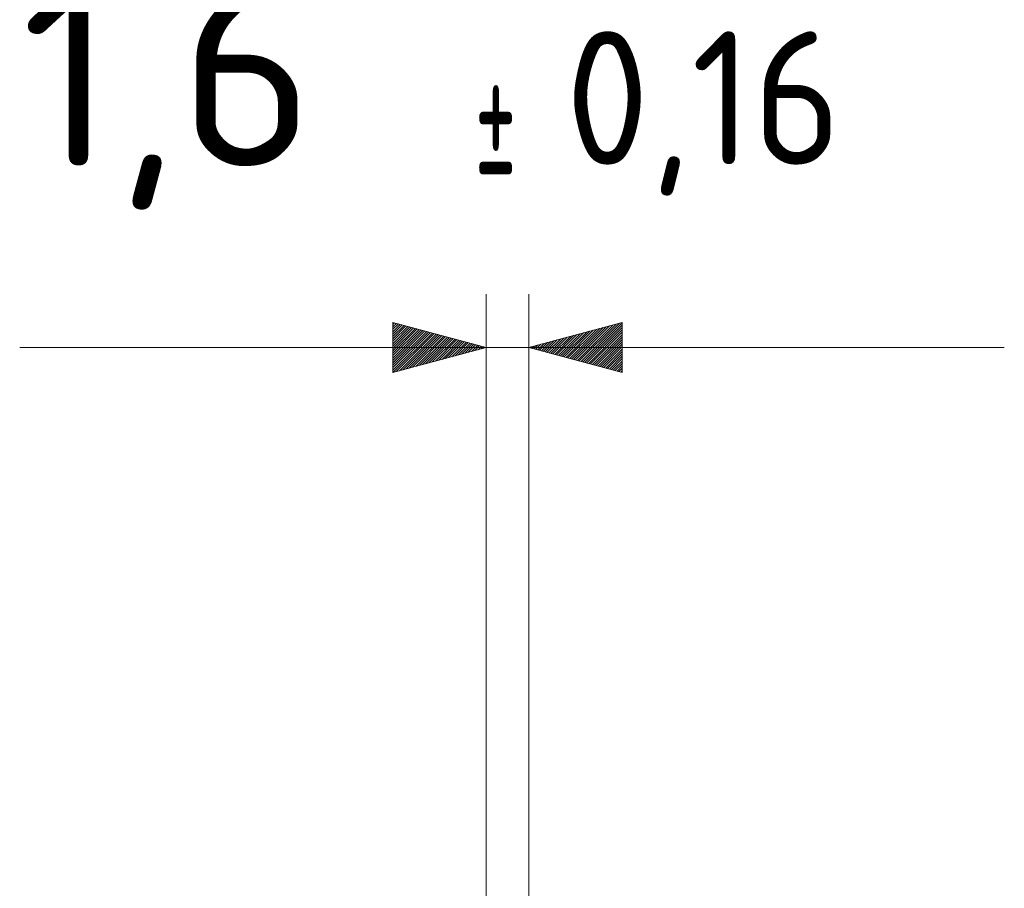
# Model space of a CAD drawing. Header units: inches. Extents: x -30 to 641, y 180 to 601.
# Tile 234 of 234: x 604 to 641, y 568 to 601. Entities that reach past the tile are written whole.
import ezdxf

# ---------------------------------------------------------------- set-up
doc = ezdxf.new("R2010")
doc.units = ezdxf.units.IN
doc.header["$MEASUREMENT"] = 0
doc.layers.add('1', color=7, linetype='Continuous')
doc.layers.add('Top', color=7, linetype='Continuous')

# ---------------------------------------------------------------- blocks, each defined once
blk = doc.blocks.new('block 5124')
at = {"layer": '1', "color": 35, "lineweight": 13, "true_color": 0x99724c}
blk.add_lwpolyline([(603.812, 588.746), (640.737, 588.746)], dxfattribs=at)
blk = doc.blocks.new('block 5125')
at = {"layer": '1', "color": 35, "lineweight": 13, "true_color": 0x99724c}
blk.add_lwpolyline([(621.312, 560.224), (621.312, 590.746)], dxfattribs=at)
blk = doc.blocks.new('block 5126')
at = {"layer": '1', "color": 35, "lineweight": 13, "true_color": 0x99724c}
blk.add_lwpolyline([(622.912, 560.224), (622.912, 590.746)], dxfattribs=at)
blk = doc.blocks.new('block 9625')
at = {"layer": 'Top', "color": 35, "true_color": 0x99724c, "insert": (620.878, 594.439), "char_height": 5, "attachment_point": 7}
blk.add_mtext('\\fDINPro|b0|i0|c0|p34;\\W0.4824;±', dxfattribs=at)
blk = doc.blocks.new('block 9626')
at = {"layer": 'Top', "color": 35, "true_color": 0x99724c, "insert": (624.277, 594.439), "char_height": 5, "attachment_point": 7}
blk.add_mtext('\\fDINPro|b0|i0|c0|p34;\\W0.9648;0,16', dxfattribs=at)
blk = doc.blocks.new('block 9627')
at = {"layer": 'Top', "color": 35, "true_color": 0x99724c, "insert": (603.869, 593.916), "char_height": 7, "attachment_point": 7}
blk.add_mtext('\\fDINPro|b0|i0|c0|p34;\\W1.0528;1,6', dxfattribs=at)
blk = doc.blocks.new('block 9628')
at = {"layer": 'Top', "lineweight": 0}
blk.add_lwpolyline([(621.312, 588.746), (617.812, 587.808), (617.812, 589.683), (621.312, 588.746)], dxfattribs=at)
blk = doc.blocks.new('block 9629')
at = {"layer": 'Top', "lineweight": 0}
blk.add_lwpolyline([(617.812, 589.605), (617.874, 589.667)], dxfattribs=at)
blk = doc.blocks.new('block 9630')
at = {"layer": 'Top', "lineweight": 0}
blk.add_lwpolyline([(617.812, 589.515), (617.945, 589.648)], dxfattribs=at)
blk = doc.blocks.new('block 9631')
at = {"layer": 'Top', "lineweight": 0}
blk.add_lwpolyline([(617.812, 589.426), (618.016, 589.629)], dxfattribs=at)
blk = doc.blocks.new('block 9632')
at = {"layer": 'Top', "lineweight": 0}
blk.add_lwpolyline([(617.812, 589.336), (618.087, 589.61)], dxfattribs=at)
blk = doc.blocks.new('block 9633')
at = {"layer": 'Top', "lineweight": 0}
blk.add_lwpolyline([(617.812, 589.246), (618.158, 589.591)], dxfattribs=at)
blk = doc.blocks.new('block 9634')
at = {"layer": 'Top', "lineweight": 0}
blk.add_lwpolyline([(617.812, 589.156), (618.228, 589.572)], dxfattribs=at)
blk = doc.blocks.new('block 9635')
at = {"layer": 'Top', "lineweight": 0}
blk.add_lwpolyline([(617.812, 589.066), (618.299, 589.553)], dxfattribs=at)
blk = doc.blocks.new('block 9636')
at = {"layer": 'Top', "lineweight": 0}
blk.add_lwpolyline([(617.812, 588.976), (618.37, 589.534)], dxfattribs=at)
blk = doc.blocks.new('block 9637')
at = {"layer": 'Top', "lineweight": 0}
blk.add_lwpolyline([(617.812, 588.887), (618.441, 589.515)], dxfattribs=at)
blk = doc.blocks.new('block 9638')
at = {"layer": 'Top', "lineweight": 0}
blk.add_lwpolyline([(617.812, 588.797), (618.512, 589.496)], dxfattribs=at)
blk = doc.blocks.new('block 9639')
at = {"layer": 'Top', "lineweight": 0}
blk.add_lwpolyline([(617.812, 588.707), (618.582, 589.477)], dxfattribs=at)
blk = doc.blocks.new('block 9640')
at = {"layer": 'Top', "lineweight": 0}
blk.add_lwpolyline([(617.812, 588.617), (618.653, 589.458)], dxfattribs=at)
blk = doc.blocks.new('block 9641')
at = {"layer": 'Top', "lineweight": 0}
blk.add_lwpolyline([(617.812, 588.527), (618.724, 589.439)], dxfattribs=at)
blk = doc.blocks.new('block 9642')
at = {"layer": 'Top', "lineweight": 0}
blk.add_lwpolyline([(617.812, 588.438), (618.795, 589.42)], dxfattribs=at)
blk = doc.blocks.new('block 9643')
at = {"layer": 'Top', "lineweight": 0}
blk.add_lwpolyline([(617.812, 588.348), (618.866, 589.401)], dxfattribs=at)
blk = doc.blocks.new('block 9644')
at = {"layer": 'Top', "lineweight": 0}
blk.add_lwpolyline([(617.812, 588.258), (618.937, 589.382)], dxfattribs=at)
blk = doc.blocks.new('block 9645')
at = {"layer": 'Top', "lineweight": 0}
blk.add_lwpolyline([(617.812, 588.168), (619.007, 589.363)], dxfattribs=at)
blk = doc.blocks.new('block 9646')
at = {"layer": 'Top', "lineweight": 0}
blk.add_lwpolyline([(617.812, 588.078), (619.078, 589.344)], dxfattribs=at)
blk = doc.blocks.new('block 9647')
at = {"layer": 'Top', "lineweight": 0}
blk.add_lwpolyline([(617.812, 587.989), (619.149, 589.325)], dxfattribs=at)
blk = doc.blocks.new('block 9648')
at = {"layer": 'Top', "lineweight": 0}
blk.add_lwpolyline([(617.812, 587.899), (619.22, 589.306)], dxfattribs=at)
blk = doc.blocks.new('block 9649')
at = {"layer": 'Top', "lineweight": 0}
blk.add_lwpolyline([(617.812, 587.809), (619.291, 589.287)], dxfattribs=at)
blk = doc.blocks.new('block 9650')
at = {"layer": 'Top', "lineweight": 0}
blk.add_lwpolyline([(617.933, 587.84), (619.362, 589.268)], dxfattribs=at)
blk = doc.blocks.new('block 9651')
at = {"layer": 'Top', "lineweight": 0}
blk.add_lwpolyline([(618.056, 587.873), (619.432, 589.249)], dxfattribs=at)
blk = doc.blocks.new('block 9652')
at = {"layer": 'Top', "lineweight": 0}
blk.add_lwpolyline([(618.179, 587.906), (619.503, 589.23)], dxfattribs=at)
blk = doc.blocks.new('block 9653')
at = {"layer": 'Top', "lineweight": 0}
blk.add_lwpolyline([(618.301, 587.939), (619.574, 589.211)], dxfattribs=at)
blk = doc.blocks.new('block 9654')
at = {"layer": 'Top', "lineweight": 0}
blk.add_lwpolyline([(618.424, 587.972), (619.645, 589.192)], dxfattribs=at)
blk = doc.blocks.new('block 9655')
at = {"layer": 'Top', "lineweight": 0}
blk.add_lwpolyline([(618.547, 588.005), (619.716, 589.173)], dxfattribs=at)
blk = doc.blocks.new('block 9656')
at = {"layer": 'Top', "lineweight": 0}
blk.add_lwpolyline([(618.669, 588.037), (619.787, 589.155)], dxfattribs=at)
blk = doc.blocks.new('block 9657')
at = {"layer": 'Top', "lineweight": 0}
blk.add_lwpolyline([(618.792, 588.07), (619.857, 589.136)], dxfattribs=at)
blk = doc.blocks.new('block 9658')
at = {"layer": 'Top', "lineweight": 0}
blk.add_lwpolyline([(618.915, 588.103), (619.928, 589.117)], dxfattribs=at)
blk = doc.blocks.new('block 9659')
at = {"layer": 'Top', "lineweight": 0}
blk.add_lwpolyline([(619.037, 588.136), (619.999, 589.098)], dxfattribs=at)
blk = doc.blocks.new('block 9660')
at = {"layer": 'Top', "lineweight": 0}
blk.add_lwpolyline([(619.16, 588.169), (620.07, 589.079)], dxfattribs=at)
blk = doc.blocks.new('block 9661')
at = {"layer": 'Top', "lineweight": 0}
blk.add_lwpolyline([(619.283, 588.202), (620.141, 589.06)], dxfattribs=at)
blk = doc.blocks.new('block 9662')
at = {"layer": 'Top', "lineweight": 0}
blk.add_lwpolyline([(619.405, 588.235), (620.211, 589.041)], dxfattribs=at)
blk = doc.blocks.new('block 9663')
at = {"layer": 'Top', "lineweight": 0}
blk.add_lwpolyline([(619.528, 588.268), (620.282, 589.022)], dxfattribs=at)
blk = doc.blocks.new('block 9664')
at = {"layer": 'Top', "lineweight": 0}
blk.add_lwpolyline([(619.651, 588.3), (620.353, 589.003)], dxfattribs=at)
blk = doc.blocks.new('block 9665')
at = {"layer": 'Top', "lineweight": 0}
blk.add_lwpolyline([(619.774, 588.333), (620.424, 588.984)], dxfattribs=at)
blk = doc.blocks.new('block 9666')
at = {"layer": 'Top', "lineweight": 0}
blk.add_lwpolyline([(619.896, 588.366), (620.495, 588.965)], dxfattribs=at)
blk = doc.blocks.new('block 9667')
at = {"layer": 'Top', "lineweight": 0}
blk.add_lwpolyline([(620.019, 588.399), (620.566, 588.946)], dxfattribs=at)
blk = doc.blocks.new('block 9668')
at = {"layer": 'Top', "lineweight": 0}
blk.add_lwpolyline([(620.142, 588.432), (620.636, 588.927)], dxfattribs=at)
blk = doc.blocks.new('block 9669')
at = {"layer": 'Top', "lineweight": 0}
blk.add_lwpolyline([(620.264, 588.465), (620.707, 588.908)], dxfattribs=at)
blk = doc.blocks.new('block 9670')
at = {"layer": 'Top', "lineweight": 0}
blk.add_lwpolyline([(620.387, 588.498), (620.778, 588.889)], dxfattribs=at)
blk = doc.blocks.new('block 9671')
at = {"layer": 'Top', "lineweight": 0}
blk.add_lwpolyline([(620.51, 588.53), (620.849, 588.87)], dxfattribs=at)
blk = doc.blocks.new('block 9672')
at = {"layer": 'Top', "lineweight": 0}
blk.add_lwpolyline([(620.632, 588.563), (620.92, 588.851)], dxfattribs=at)
blk = doc.blocks.new('block 9673')
at = {"layer": 'Top', "lineweight": 0}
blk.add_lwpolyline([(620.755, 588.596), (620.991, 588.832)], dxfattribs=at)
blk = doc.blocks.new('block 9674')
at = {"layer": 'Top', "lineweight": 0}
blk.add_lwpolyline([(620.878, 588.629), (621.061, 588.813)], dxfattribs=at)
blk = doc.blocks.new('block 9675')
at = {"layer": 'Top', "lineweight": 0}
blk.add_lwpolyline([(621, 588.662), (621.132, 588.794)], dxfattribs=at)
blk = doc.blocks.new('block 9676')
at = {"layer": 'Top', "lineweight": 0}
blk.add_lwpolyline([(621.123, 588.695), (621.203, 588.775)], dxfattribs=at)
blk = doc.blocks.new('block 9677')
at = {"layer": 'Top', "lineweight": 0}
blk.add_lwpolyline([(621.246, 588.728), (621.274, 588.756)], dxfattribs=at)
blk = doc.blocks.new('block 9678')
at = {"layer": 'Top', "lineweight": 0}
blk.add_lwpolyline([(622.912, 588.746), (626.412, 589.683), (626.412, 587.808), (622.912, 588.746)], dxfattribs=at)
blk = doc.blocks.new('block 9679')
at = {"layer": 'Top', "lineweight": 0}
blk.add_lwpolyline([(622.958, 588.734), (622.991, 588.767)], dxfattribs=at)
blk = doc.blocks.new('block 9680')
at = {"layer": 'Top', "lineweight": 0}
blk.add_lwpolyline([(623.028, 588.715), (623.113, 588.799)], dxfattribs=at)
blk = doc.blocks.new('block 9681')
at = {"layer": 'Top', "lineweight": 0}
blk.add_lwpolyline([(623.099, 588.696), (623.236, 588.832)], dxfattribs=at)
blk = doc.blocks.new('block 9682')
at = {"layer": 'Top', "lineweight": 0}
blk.add_lwpolyline([(623.17, 588.677), (623.359, 588.865)], dxfattribs=at)
blk = doc.blocks.new('block 9683')
at = {"layer": 'Top', "lineweight": 0}
blk.add_lwpolyline([(623.241, 588.658), (623.481, 588.898)], dxfattribs=at)
blk = doc.blocks.new('block 9684')
at = {"layer": 'Top', "lineweight": 0}
blk.add_lwpolyline([(623.312, 588.639), (623.604, 588.931)], dxfattribs=at)
blk = doc.blocks.new('block 9685')
at = {"layer": 'Top', "lineweight": 0}
blk.add_lwpolyline([(623.383, 588.62), (623.727, 588.964)], dxfattribs=at)
blk = doc.blocks.new('block 9686')
at = {"layer": 'Top', "lineweight": 0}
blk.add_lwpolyline([(623.453, 588.601), (623.849, 588.997)], dxfattribs=at)
blk = doc.blocks.new('block 9687')
at = {"layer": 'Top', "lineweight": 0}
blk.add_lwpolyline([(623.524, 588.582), (623.972, 589.03)], dxfattribs=at)
blk = doc.blocks.new('block 9688')
at = {"layer": 'Top', "lineweight": 0}
blk.add_lwpolyline([(623.595, 588.563), (624.095, 589.062)], dxfattribs=at)
blk = doc.blocks.new('block 9689')
at = {"layer": 'Top', "lineweight": 0}
blk.add_lwpolyline([(623.666, 588.544), (624.217, 589.095)], dxfattribs=at)
blk = doc.blocks.new('block 9690')
at = {"layer": 'Top', "lineweight": 0}
blk.add_lwpolyline([(623.737, 588.525), (624.34, 589.128)], dxfattribs=at)
blk = doc.blocks.new('block 9691')
at = {"layer": 'Top', "lineweight": 0}
blk.add_lwpolyline([(623.808, 588.506), (624.463, 589.161)], dxfattribs=at)
blk = doc.blocks.new('block 9692')
at = {"layer": 'Top', "lineweight": 0}
blk.add_lwpolyline([(623.878, 588.487), (624.585, 589.194)], dxfattribs=at)
blk = doc.blocks.new('block 9693')
at = {"layer": 'Top', "lineweight": 0}
blk.add_lwpolyline([(623.949, 588.468), (624.708, 589.227)], dxfattribs=at)
blk = doc.blocks.new('block 9694')
at = {"layer": 'Top', "lineweight": 0}
blk.add_lwpolyline([(624.02, 588.449), (624.831, 589.26)], dxfattribs=at)
blk = doc.blocks.new('block 9695')
at = {"layer": 'Top', "lineweight": 0}
blk.add_lwpolyline([(624.091, 588.43), (624.953, 589.293)], dxfattribs=at)
blk = doc.blocks.new('block 9696')
at = {"layer": 'Top', "lineweight": 0}
blk.add_lwpolyline([(624.162, 588.411), (625.076, 589.325)], dxfattribs=at)
blk = doc.blocks.new('block 9697')
at = {"layer": 'Top', "lineweight": 0}
blk.add_lwpolyline([(624.232, 588.392), (625.199, 589.358)], dxfattribs=at)
blk = doc.blocks.new('block 9698')
at = {"layer": 'Top', "lineweight": 0}
blk.add_lwpolyline([(624.303, 588.373), (625.321, 589.391)], dxfattribs=at)
blk = doc.blocks.new('block 9699')
at = {"layer": 'Top', "lineweight": 0}
blk.add_lwpolyline([(624.374, 588.354), (625.444, 589.424)], dxfattribs=at)
blk = doc.blocks.new('block 9700')
at = {"layer": 'Top', "lineweight": 0}
blk.add_lwpolyline([(624.445, 588.335), (625.567, 589.457)], dxfattribs=at)
blk = doc.blocks.new('block 9701')
at = {"layer": 'Top', "lineweight": 0}
blk.add_lwpolyline([(624.516, 588.316), (625.69, 589.49)], dxfattribs=at)
blk = doc.blocks.new('block 9702')
at = {"layer": 'Top', "lineweight": 0}
blk.add_lwpolyline([(624.587, 588.297), (625.812, 589.523)], dxfattribs=at)
blk = doc.blocks.new('block 9703')
at = {"layer": 'Top', "lineweight": 0}
blk.add_lwpolyline([(624.657, 588.278), (625.935, 589.555)], dxfattribs=at)
blk = doc.blocks.new('block 9704')
at = {"layer": 'Top', "lineweight": 0}
blk.add_lwpolyline([(624.728, 588.259), (626.058, 589.588)], dxfattribs=at)
blk = doc.blocks.new('block 9705')
at = {"layer": 'Top', "lineweight": 0}
blk.add_lwpolyline([(624.799, 588.24), (626.18, 589.621)], dxfattribs=at)
blk = doc.blocks.new('block 9706')
at = {"layer": 'Top', "lineweight": 0}
blk.add_lwpolyline([(624.87, 588.221), (626.303, 589.654)], dxfattribs=at)
blk = doc.blocks.new('block 9707')
at = {"layer": 'Top', "lineweight": 0}
blk.add_lwpolyline([(624.941, 588.202), (626.412, 589.674)], dxfattribs=at)
blk = doc.blocks.new('block 9708')
at = {"layer": 'Top', "lineweight": 0}
blk.add_lwpolyline([(625.012, 588.183), (626.412, 589.584)], dxfattribs=at)
blk = doc.blocks.new('block 9709')
at = {"layer": 'Top', "lineweight": 0}
blk.add_lwpolyline([(625.082, 588.164), (626.412, 589.494)], dxfattribs=at)
blk = doc.blocks.new('block 9710')
at = {"layer": 'Top', "lineweight": 0}
blk.add_lwpolyline([(625.153, 588.145), (626.412, 589.404)], dxfattribs=at)
blk = doc.blocks.new('block 9711')
at = {"layer": 'Top', "lineweight": 0}
blk.add_lwpolyline([(625.224, 588.126), (626.412, 589.315)], dxfattribs=at)
blk = doc.blocks.new('block 9712')
at = {"layer": 'Top', "lineweight": 0}
blk.add_lwpolyline([(625.295, 588.107), (626.412, 589.225)], dxfattribs=at)
blk = doc.blocks.new('block 9713')
at = {"layer": 'Top', "lineweight": 0}
blk.add_lwpolyline([(625.366, 588.088), (626.412, 589.135)], dxfattribs=at)
blk = doc.blocks.new('block 9714')
at = {"layer": 'Top', "lineweight": 0}
blk.add_lwpolyline([(625.437, 588.069), (626.412, 589.045)], dxfattribs=at)
blk = doc.blocks.new('block 9715')
at = {"layer": 'Top', "lineweight": 0}
blk.add_lwpolyline([(625.507, 588.05), (626.412, 588.955)], dxfattribs=at)
blk = doc.blocks.new('block 9716')
at = {"layer": 'Top', "lineweight": 0}
blk.add_lwpolyline([(625.578, 588.031), (626.412, 588.866)], dxfattribs=at)
blk = doc.blocks.new('block 9717')
at = {"layer": 'Top', "lineweight": 0}
blk.add_lwpolyline([(625.649, 588.012), (626.412, 588.776)], dxfattribs=at)
blk = doc.blocks.new('block 9718')
at = {"layer": 'Top', "lineweight": 0}
blk.add_lwpolyline([(625.72, 587.993), (626.412, 588.686)], dxfattribs=at)
blk = doc.blocks.new('block 9719')
at = {"layer": 'Top', "lineweight": 0}
blk.add_lwpolyline([(625.791, 587.974), (626.412, 588.596)], dxfattribs=at)
blk = doc.blocks.new('block 9720')
at = {"layer": 'Top', "lineweight": 0}
blk.add_lwpolyline([(625.861, 587.955), (626.412, 588.506)], dxfattribs=at)
blk = doc.blocks.new('block 9721')
at = {"layer": 'Top', "lineweight": 0}
blk.add_lwpolyline([(625.932, 587.936), (626.412, 588.417)], dxfattribs=at)
blk = doc.blocks.new('block 9722')
at = {"layer": 'Top', "lineweight": 0}
blk.add_lwpolyline([(626.003, 587.917), (626.412, 588.327)], dxfattribs=at)
blk = doc.blocks.new('block 9723')
at = {"layer": 'Top', "lineweight": 0}
blk.add_lwpolyline([(626.074, 587.899), (626.412, 588.237)], dxfattribs=at)
blk = doc.blocks.new('block 9724')
at = {"layer": 'Top', "lineweight": 0}
blk.add_lwpolyline([(626.145, 587.88), (626.412, 588.147)], dxfattribs=at)
blk = doc.blocks.new('block 9725')
at = {"layer": 'Top', "lineweight": 0}
blk.add_lwpolyline([(626.216, 587.861), (626.412, 588.057)], dxfattribs=at)
blk = doc.blocks.new('block 9726')
at = {"layer": 'Top', "lineweight": 0}
blk.add_lwpolyline([(626.286, 587.842), (626.412, 587.968)], dxfattribs=at)
blk = doc.blocks.new('block 9727')
at = {"layer": 'Top', "lineweight": 0}
blk.add_lwpolyline([(626.357, 587.823), (626.412, 587.878)], dxfattribs=at)

msp = doc.modelspace()

# ---------------------------------------------------------------- block references
at = {"layer": '1'}
for name in ['block 5125', 'block 5126', 'block 5124']:
    msp.add_blockref(name, (0, 0), dxfattribs=at)
at = {"layer": 'Top'}
for name in ['block 9627', 'block 9625', 'block 9626', 'block 9628', 'block 9629', 'block 9630', 'block 9631', 'block 9632', 'block 9633', 'block 9634', 'block 9635', 'block 9636', 'block 9637', 'block 9638', 'block 9639', 'block 9640', 'block 9641', 'block 9642', 'block 9643', 'block 9644', 'block 9645', 'block 9646', 'block 9647', 'block 9678', 'block 9696', 'block 9697', 'block 9698', 'block 9699', 'block 9700', 'block 9701', 'block 9702', 'block 9703', 'block 9704', 'block 9705', 'block 9706', 'block 9707', 'block 9708', 'block 9709', 'block 9710', 'block 9648', 'block 9649', 'block 9650', 'block 9651', 'block 9652', 'block 9653', 'block 9654', 'block 9655', 'block 9656', 'block 9657', 'block 9658', 'block 9659', 'block 9660', 'block 9661', 'block 9662', 'block 9663', 'block 9664', 'block 9665', 'block 9666', 'block 9667', 'block 9685', 'block 9686', 'block 9687', 'block 9688', 'block 9689', 'block 9690', 'block 9691', 'block 9692', 'block 9693', 'block 9694', 'block 9695', 'block 9711', 'block 9712', 'block 9713', 'block 9714', 'block 9715', 'block 9668', 'block 9669', 'block 9670', 'block 9671', 'block 9672', 'block 9673', 'block 9674', 'block 9675', 'block 9676', 'block 9677', 'block 9679', 'block 9680', 'block 9681', 'block 9682', 'block 9683', 'block 9684', 'block 9716', 'block 9717', 'block 9718', 'block 9719', 'block 9720', 'block 9721', 'block 9722', 'block 9723', 'block 9724', 'block 9725', 'block 9726', 'block 9727']:
    msp.add_blockref(name, (0, 0), dxfattribs=at)

doc.saveas('drawing.dxf')
